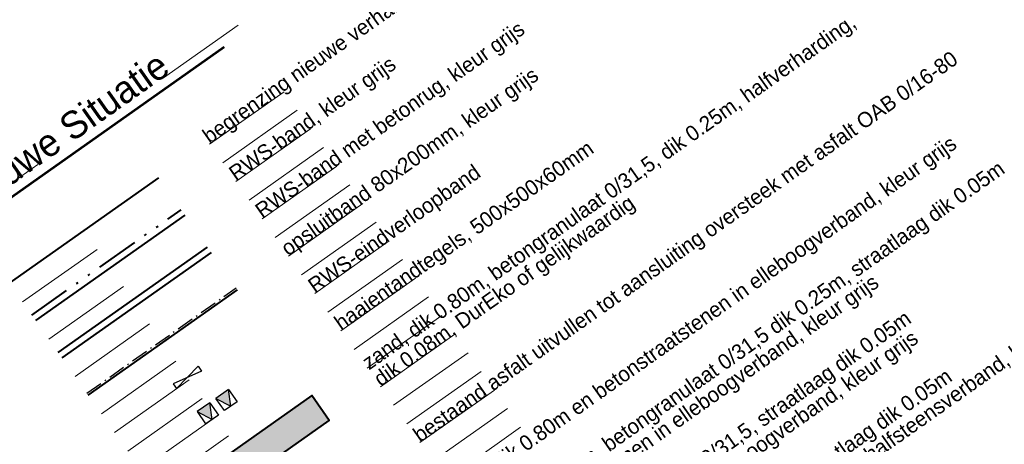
# Model space of a CAD drawing. Header units: metres. Extents: x 149090 to 149776, y 485756 to 486362.
# Tile 5 of 93: x 149309 to 149390, y 485891 to 485926. Entities that reach past the tile are written whole.
import ezdxf

# ---------------------------------------------------------------- set-up
doc = ezdxf.new("R2010")
doc.units = ezdxf.units.M
doc.header["$MEASUREMENT"] = 0
doc.linetypes.add('820', pattern=[2.27, 1.4, -0.4, 0.07, -0.4])
doc.linetypes.add('rws', pattern=[2.74, 1.4, -0.4, 0.07, -0.4, 0.07, -0.4])
for name, color, linetype, lineweight in [('BWR-alg-details verklaring', 7, 'Continuous', 30), ('BWR-nieuw-band-basislijn_GV', 7, 'Continuous', 40), ('BWR-nieuw-band-opsluit 80x200_GV', 1, '820', 30), ('BWR-nieuw-band-trottoir rws 115¯225x240 betonrug_GV', 94, 'rws_b', 40), ('BWR-nieuw-band-verloop eindband', 230, 'Continuous', 30), ('WVB-pen-dik 025', 1, 'Continuous', 30), ('WVB-pen-dik 035', 1, 'Continuous', 40), ('WVB-pen-dik 050', 1, 'Continuous', 53), ('WVB-raster-20%', 254, 'Continuous', 30)]:
    doc.layers.add(name, color=color, linetype=linetype, lineweight=lineweight)
doc.layers.add('BWR-alg-raster boundary', color=151, linetype='Continuous', lineweight=13, plot=False)
doc.styles.add('Style-WORKING', font='WORKING.shx')
doc.linetypes.add('rws_b', pattern='A,1.4,-0.4,0.07,-0.23,["B",Style-WORKING,S=0.36,R=0,X=-0.104,Y=-0.19],-0.17,0.07,-1.86', length=4.2)

# ---------------------------------------------------------------- blocks, each defined once
blk = doc.blocks.new('EINDB')
at = {"layer": 'BWR-nieuw-band-verloop eindband'}
for p, q in [((0, 0.197), (1, -0.003)), ((1, 0.197), (0, -0.003)), ((0, -0.003), (0, 0.197)), ((1, -0.003), (1, 0.197))]:
    blk.add_line(p, q, dxfattribs=at)

msp = doc.modelspace()

# ---------------------------------------------------------------- hatches: boundary and pattern name
at = {"layer": 'WVB-pen-dik 025'}
for points in [[(149326.124, 485894.311), (149324.902, 485894.962), (149325.925, 485895.685)], [(149324.595, 485893.233), (149323.368, 485893.884), (149324.394, 485894.602), (149324.597, 485893.235), (149324.596, 485893.234)]]:
    msp.add_hatch(color=256, dxfattribs=at).paths.add_polyline_path(points)

# ---------------------------------------------------------------- linework, layer by layer
at = {"layer": 'BWR-alg-raster boundary'}
for p, q in [((149326.725, 485925.617), (149320.596, 485921.294)), ((149330.509, 485920.163), (149324.38, 485915.841)), ((149331.59, 485918.631), (149325.461, 485914.309)), ((149332.67, 485917.099), (149326.541, 485912.776)), ((149333.751, 485915.566), (149327.622, 485911.244)), ((149310.261, 485914.19), (149304.132, 485909.868)), ((149334.831, 485914.034), (149328.702, 485909.712)), ((149335.912, 485912.502), (149329.783, 485908.179)), ((149336.993, 485910.969), (149330.863, 485906.647)), ((149338.073, 485909.437), (149331.944, 485905.115)), ((149314.046, 485908.737), (149307.916, 485904.415)), ((149339.154, 485907.905), (149333.024, 485903.582)), ((149315.126, 485907.205), (149308.997, 485902.883)), ((149340.234, 485906.372), (149334.105, 485902.05)), ((149316.207, 485905.673), (149310.077, 485901.35)), ((149317.287, 485904.14), (149311.158, 485899.818)), ((149341.315, 485904.84), (149335.185, 485900.518)), ((149342.395, 485903.308), (149336.266, 485898.985)), ((149318.368, 485902.608), (149312.239, 485898.286)), ((149343.476, 485901.775), (149337.347, 485897.453)), ((149319.448, 485901.076), (149313.319, 485896.753)), ((149344.556, 485900.243), (149338.427, 485895.921)), ((149320.529, 485899.543), (149314.4, 485895.221)), ((149345.637, 485898.711), (149339.508, 485894.388)), ((149321.609, 485898.011), (149315.48, 485893.689)), ((149346.718, 485897.178), (149340.588, 485892.856)), ((149322.69, 485896.479), (149316.561, 485892.156)), ((149347.798, 485895.646), (149341.669, 485891.324)), ((149323.771, 485894.946), (149317.641, 485890.624)), ((149348.879, 485894.114), (149342.749, 485889.791)), ((149324.851, 485893.414), (149318.722, 485889.092)), ((149349.959, 485892.581), (149343.83, 485888.259)), ((149325.932, 485891.882), (149319.802, 485887.559))]:
    msp.add_line(p, q, dxfattribs=at)
at = {"layer": 'BWR-nieuw-band-basislijn_GV'}
for p, q in [((149310.077, 485901.35), (149322.363, 485910.014)), ((149312.239, 485898.286), (149324.524, 485906.949)), ((149314.4, 485895.221), (149326.685, 485903.885))]:
    msp.add_line(p, q, dxfattribs=at)
at = {"layer": 'BWR-nieuw-band-opsluit 80x200_GV'}
msp.add_line((149314.284, 485895.384), (149326.57, 485904.048), dxfattribs=at)
at = {"layer": 'BWR-nieuw-band-trottoir rws 115¯225x240 betonrug_GV', "linetype": 'rws', "ltscale": 2.5}
msp.add_line((149309.76, 485901.8), (149322.046, 485910.463), dxfattribs=at)
at = {"layer": 'BWR-nieuw-band-trottoir rws 115¯225x240 betonrug_GV', "linetype": 'rws_b', "ltscale": 2.5}
msp.add_line((149311.922, 485898.735), (149324.207, 485907.399), dxfattribs=at)
at = {"layer": 'WVB-pen-dik 025'}
for p, q in [((149325.925, 485895.685), (149326.639, 485894.675)), ((149324.394, 485894.602), (149325.102, 485893.592)), ((149325.614, 485893.95), (149324.9, 485894.96)), ((149326.639, 485894.675), (149325.616, 485893.952)), ((149324.081, 485892.87), (149323.37, 485893.882)), ((149325.102, 485893.592), (149324.081, 485892.87))]:
    msp.add_line(p, q, dxfattribs=at)
at = {"layer": 'WVB-pen-dik 025', "flags": 128}
for points in [[(149325.925, 485895.685), (149324.902, 485894.962), (149326.124, 485894.311)], [(149324.394, 485894.602), (149323.368, 485893.884), (149324.595, 485893.233), (149324.596, 485893.234), (149324.597, 485893.235)]]:
    msp.add_lwpolyline(points, close=True, dxfattribs=at)
at = {"layer": 'WVB-pen-dik 035'}
msp.add_line((149307.916, 485904.415), (149320.202, 485913.079), dxfattribs=at)
at = {"layer": 'WVB-pen-dik 035', "flags": 128}
msp.add_lwpolyline([(149321.963, 485884.495), (149334.221, 485893.141), (149332.78, 485895.184), (149320.522, 485886.538)], close=True, dxfattribs=at)
at = {"layer": 'WVB-pen-dik 050'}
msp.add_line((149304.631, 485909.076), (149325.566, 485923.839), dxfattribs=at)
at = {"layer": 'WVB-raster-20%', "ltscale": 2.5, "flags": 128}
msp.add_lwpolyline([(149332.78, 485895.184), (149320.522, 485886.538), (149321.963, 485884.495), (149334.221, 485893.141)], close=True, dxfattribs=at)
at = {"layer": 'WVB-raster-20%', "ltscale": 2.5}
msp.add_solid([(149332.78, 485895.184), (149320.522, 485886.538), (149334.221, 485893.141), (149321.963, 485884.495)], dxfattribs=at)

# ---------------------------------------------------------------- block references
at = {"layer": 'BWR-nieuw-band-verloop eindband', "xscale": 2.500000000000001, "yscale": 2.500000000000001, "zscale": 2.500000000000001, "rotation": 215.1381420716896}
msp.add_blockref('EINDB', (149323.429, 485897.6), dxfattribs=at)

# ---------------------------------------------------------------- texts
at = {"layer": 'BWR-alg-details verklaring', "style": 'Style-WORKING'}
for s, p in [('begrenzing nieuwe verharding', (149324.38, 485915.841)), ('RWS-band met betonrug, kleur grijs', (149328.702, 485909.712)), ('RWS-band, kleur grijs', (149326.541, 485912.776)), ('opsluitband 80x200mm, kleur grijs', (149330.823, 485906.619))]:
    msp.add_text(s, height=1.25, rotation=35.19029, dxfattribs=at).set_placement(p)
at = {"layer": 'BWR-alg-details verklaring', "char_height": 1.25, "attachment_point": 7, "rotation": 35.1902, "style": 'Style-WORKING'}
for s, insert, line_spacing_factor in [('zand, dik 0.80m, betongranulaat 0/31,5, dik 0.25m, halfverharding,\\Pdik 0.08m, DurEko of gelijkwaardig', (149338.667, 485895.58), 0.798413), ('bestaand asfalt uitvullen tot aansluiting oversteek met asfalt OAB 0/16-80 ', (149341.909, 485890.983), 0.6), ('zand dik 0.80m en betonstraatstenen in elleboogverband, kleur grijs', (149345.151, 485886.386), 0.6), ('haaientandtegels, 500x500x60mm', (149335.426, 485900.177), 0.6), ('zand dik 0.80m, betongranulaat 0/31,5 dik 0.25m, straatlaag dik 0.05m\\Pen betonstraatstenen in elleboogverband, kleur grijs', (149348.392, 485881.789), 0.798413), ('RWS-eindverloopband', (149333.264, 485903.242), 0.6), ('uitvullen betongranulaat 0/31,5, straatlaag dik 0.05m\\Pen voegstone betonstraatstenen o.g. in halfsteensverband, kleur rood,\\Pvoegen met krimpvrije voegmortel', (149355.956, 485871.063), 0.798413), ('uitvullen betongranulaat 0/31,5, straatlaag dik 0.05m\\Pen betonstraatstenen in elleboogverband, kleur grijs', (149351.634, 485877.192), 0.798413)]:
    msp.add_mtext(s, dxfattribs=dict(at, insert=insert, line_spacing_factor=line_spacing_factor))
at = {"layer": 'WVB-pen-dik 050', "linetype": 'Continuous', "style": 'Style-WORKING'}
msp.add_text('Nieuwe Situatie', height=2.25, rotation=35.1902, dxfattribs=at).set_placement((149304.178, 485909.717))

doc.saveas('drawing.dxf')
